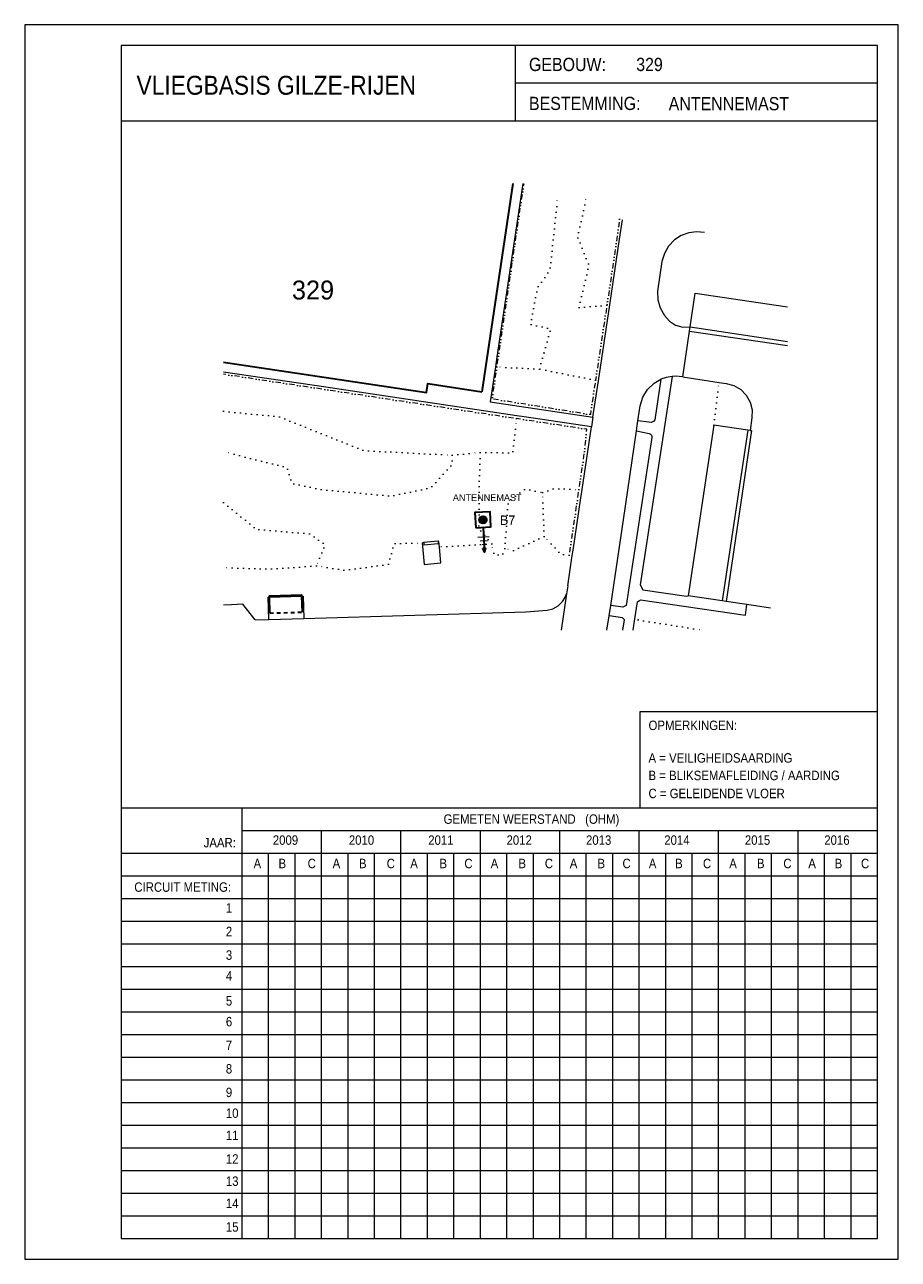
# Model space of a CAD drawing. Header units: millimetres. Extents: x -20 to 210, y 0 to 326.
import ezdxf

# ---------------------------------------------------------------- set-up
doc = ezdxf.new("R2010")
doc.units = ezdxf.units.MM
for name, pattern in [('DGN1', [1.386, 0, -1.386]), ('DGN2', [1.848, 0.924, -0.924]), ('DGN6', [3.465, 0, -0.693, 1.386, -0.693, 0, -0.693])]:
    doc.linetypes.add(name, pattern=pattern)
for name, color, linetype in [('19', 7, 'Continuous'), ('6', 7, 'Continuous'), ('7', 7, 'Continuous'), ('ATTRIBUTEN', 7, 'Continuous'), ('HULPLIJN', 7, 'Continuous'), ('KADER', 7, 'Continuous')]:
    doc.layers.add(name, color=color, linetype=linetype)
doc.styles.add('dgn001', font='dgn001.shx')

# ---------------------------------------------------------------- blocks, each defined once
blk = doc.blocks.new('EP71')
at = {"layer": 'HULPLIJN'}
h = blk.add_hatch(color=3, dxfattribs=at)
edge = h.paths.add_edge_path()
edge.add_arc((0.01, -0.01), 1, 0, 360)
blk.add_hatch(color=3, dxfattribs=at).paths.add_polyline_path([(0.04, -7.51), (0.68, -7.5), (0.42, -8.58)])
at = {"layer": 'HULPLIJN', "color": 3, "linetype": 'Continuous', "lineweight": 30}
blk.add_line((0.11, -2.01), (0.42, -8.58), dxfattribs=at)
at = {"layer": 'HULPLIJN', "color": 2, "linetype": 'Continuous', "lineweight": 13}
for p, q in [((-1.29, -4.57), (1.7, -4.43)), ((-0.73, -5.55), (1.27, -5.47)), ((-0.18, -6.53), (0.82, -6.47))]:
    blk.add_line(p, q, dxfattribs=at)
at = {"layer": 'HULPLIJN', "color": 3, "linetype": 'Continuous', "lineweight": 30, "flags": 128}
for points in [[(-1.89, -2.11), (2.11, -1.9), (1.91, 2.08), (-2.09, 1.89), (-1.89, -2.11)], [(0.04, -7.51), (0.68, -7.5), (0.42, -8.58), (0.04, -7.51)]]:
    blk.add_lwpolyline(points, dxfattribs=at)
at = {"layer": 'HULPLIJN', "color": 3, "linetype": 'Continuous', "lineweight": 30}
blk.add_circle((0.01, -0.01), 1, dxfattribs=at)

msp = doc.modelspace()

# ---------------------------------------------------------------- linework, layer by layer
at = {"layer": '6', "color": 1, "linetype": 'Continuous', "lineweight": 0, "flags": 128}
for points in [[(111.19, 284.2), (104.35, 238.33), (103.95, 235.64)], [(129.75, 222.38), (131.19, 231.98), (134.18, 252.03), (136.78, 269.44), (137.55, 274.54)], [(159.25, 271.22), (157.16, 271.4), (155.08, 271.11), (153.11, 270.38), (151.34, 269.24), (149.78, 267.62), (148.64, 265.68), (147.98, 263.53), (146.83, 255.69), (146.92, 253.43), (147.54, 251.24), (148.68, 249.28), (149.96, 247.79), (151.62, 246.73), (153.51, 246.19), (155.47, 246.21)], [(155.47, 246.21), (156.83, 255.2), (181.17, 251.58)], [(153.53, 233), (155.29, 245.13)], [(155.29, 245.13), (155.47, 246.21)], [(155.29, 245.13), (181.17, 241.27)], [(155.47, 246.21), (181.17, 242.38)], [(103.95, 235.64), (102.58, 226.42), (129.75, 222.38)], [(129.36, 219.78), (111.56, 222.44), (109.66, 222.72), (59.14, 230.24), (32.09, 234.28)], [(141.67, 221.41), (142.23, 225.3), (142.95, 227.61), (144.22, 229.67), (145.98, 231.35), (146.81, 231.9), (147.69, 232.36)], [(147.69, 232.36), (146.23, 222.26), (146.12, 221.67), (145.74, 221.19), (145.18, 220.94), (144.56, 220.98), (141.67, 221.41)], [(150.68, 233.14), (142.24, 177.96), (142.97, 176.69), (154.52, 174.99), (154.9, 175.07)], [(150.68, 233.14), (149.15, 232.87), (147.69, 232.36)], [(153.53, 233), (152.55, 233.14), (151.62, 233.19), (150.68, 233.14)], [(153.53, 233), (163.1, 231.56)], [(163.1, 231.56), (165.02, 231.27), (167.04, 230.72), (168.85, 229.66), (170.31, 228.16), (171.33, 226.32), (171.84, 224.29), (171.79, 222.19), (171.29, 218.8)], [(129.75, 222.38), (129.36, 219.78)], [(126.89, 203.18), (129.36, 219.78)], [(141.27, 218.69), (141.67, 221.41)], [(161.69, 220.22), (154.9, 175.07)], [(170.68, 218.89), (161.69, 220.22)], [(170.68, 218.89), (163.89, 173.73)], [(171.29, 218.8), (170.68, 218.89)], [(141.27, 218.69), (144.6, 218.04), (144.98, 217.87), (145.25, 217.56), (145.36, 217.26), (145.36, 216.95), (138.57, 172.53), (137.7, 172.05), (134.45, 172.53)], [(134.45, 172.53), (137.83, 195.15), (141.27, 218.69)], [(171.29, 218.8), (171.72, 218.78), (164.96, 173.57)], [(123.1, 177.67), (124.3, 185.71), (124.51, 187.14), (126.57, 200.99), (126.89, 203.18)], [(85, 189.06), (84.98, 189.26), (88.8, 189.63)], [(88.8, 189.63), (88.82, 189.43)], [(85, 189.06), (84.6, 189.03)], [(84.6, 189.03), (84.68, 188.19), (85.14, 183.33), (89.56, 183.82), (89.17, 187.97)], [(85, 189.06), (85.05, 188.56), (88.87, 188.93)], [(89.04, 189.45), (88.82, 189.43)], [(88.82, 189.43), (88.87, 188.93)], [(89.17, 187.97), (89.04, 189.45)], [(123.1, 177.67), (122.79, 175.56)], [(44.01, 168.83), (43.84, 174.69), (44.24, 174.7)], [(44.24, 174.7), (52.72, 174.95)], [(52.72, 174.95), (53.12, 174.96), (53.29, 169.1)], [(53.29, 169.1), (112.04, 170.83), (117.66, 171.26), (119.19, 171.67), (120.57, 172.46), (121.71, 173.57), (122.34, 174.51), (122.79, 175.56)], [(122.79, 175.56), (121.36, 165.95)], [(140.85, 168.94), (141.56, 173.45), (142.31, 173.99), (170.13, 169.98), (170.47, 172.75)], [(163.89, 173.73), (154.9, 175.07)], [(164.96, 173.57), (163.89, 173.73)], [(170.47, 172.75), (164.96, 173.57)], [(40.47, 168.73), (37.15, 172.84), (34.14, 172.71), (32.09, 172.63)], [(134.04, 169.76), (134.45, 172.53)], [(176.72, 171.82), (170.47, 172.75)], [(40.47, 168.73), (44.01, 168.83)], [(44.01, 168.83), (53.29, 169.1)], [(133.47, 165.95), (134.04, 169.76)], [(137.65, 165.95), (138.06, 168.69), (137.61, 169.25), (134.04, 169.76)], [(140.38, 165.95), (140.85, 168.94)]]:
    msp.add_lwpolyline(points, dxfattribs=at)
at = {"layer": '7', "color": 1, "linetype": 'DGN6', "lineweight": 0, "flags": 128}
for points in [[(104.36, 235.62), (110.7, 278.74), (111.54, 284.2)], [(136.82, 274.74), (135.26, 263.89), (133.45, 251.97)], [(133.45, 251.97), (130.45, 232.13)], [(130.45, 232.13), (129.07, 223.02), (103.12, 227.17), (104.36, 235.62)], [(109.57, 221.97), (32.09, 233.71)], [(126.06, 203.21), (127.63, 213.86), (128.12, 219.16), (109.57, 221.97)], [(123.49, 185.81), (123.95, 188.83), (126.06, 203.21)]]:
    msp.add_lwpolyline(points, dxfattribs=at)
at = {"layer": 'ATTRIBUTEN', "color": 1, "linetype": 'DGN1', "lineweight": 0, "flags": 128}
for points in [[(115.61, 235.09), (118.59, 245.7), (113.23, 246.89), (115.1, 256.63), (118.43, 261.37), (120.47, 281.03)], [(133.45, 251.97), (126.07, 251.34), (128.7, 262.56), (125.68, 270.07), (127.14, 276.36), (128, 280.62)], [(104.36, 235.62), (103.95, 235.64)], [(115.61, 235.09), (104.36, 235.62)], [(130.45, 232.13), (115.61, 235.09)], [(161.69, 220.22), (163.1, 231.56)], [(32.09, 223.89), (46.71, 222.49), (69.24, 213.49), (92.57, 212.3)], [(99.96, 213), (108.52, 212.92), (109.57, 221.97)], [(92.57, 212.3), (92.57, 209.89), (86.92, 203.67), (76.36, 201.47), (57.51, 203.25), (50.16, 204.83), (48.89, 209.03), (32.09, 213.22)], [(92.57, 212.3), (99.96, 213)], [(103.02, 188.86), (99.62, 192.87), (99.69, 204.92), (99.96, 213)], [(106.45, 187.56), (107.34, 199.98), (111.83, 203.39), (116.44, 202.37)], [(116.44, 202.37), (119.38, 203.45), (126.06, 203.21)], [(126.06, 203.21), (126.89, 203.18)], [(32.09, 199.77), (40.73, 192.7), (54.96, 191.46), (58.93, 188.62), (56.63, 183)], [(116.83, 190.76), (116.44, 202.37)], [(116.83, 190.76), (108.42, 186.93), (106.45, 187.56)], [(123.49, 185.81), (121.34, 186.08), (116.83, 190.76)], [(75.68, 183.43), (77.18, 188.93), (84.6, 189.03)], [(103.02, 188.86), (89.17, 187.97)], [(106.45, 187.56), (105.76, 185.77), (103.6, 186.03), (103.02, 188.86)], [(56.63, 183), (44.44, 182.15), (32.09, 182.5)], [(75.68, 183.43), (64.15, 181.82), (56.63, 183)], [(141.68, 168.69), (140.85, 168.94)], [(141.68, 168.69), (159.05, 165.95)]]:
    msp.add_lwpolyline(points, dxfattribs=at)
at = {"layer": 'KADER', "color": 5, "linetype": 'Continuous', "lineweight": 0}
for p, q in [((205, 320.7), (5, 320.7)), ((5, 320.7), (5, 5)), ((109.18, 320.7), (109.18, 300.7)), ((205, 5), (205, 320.7)), ((205, 310.7), (109.18, 310.7)), ((205, 300.7), (5, 300.7)), ((5, 5), (205, 5))]:
    msp.add_line(p, q, dxfattribs=at)
at = {"layer": 'KADER', "color": 1, "linetype": 'Continuous', "lineweight": 0}
for p, q in [((142.25, 119), (142.25, 144.48)), ((142.25, 144.48), (205, 144.48)), ((5, 119), (205, 119)), ((37, 5), (37, 119)), ((37, 113), (205, 113)), ((58, 5), (58, 113)), ((79, 5), (79, 113)), ((100, 5), (100, 113)), ((121, 5), (121, 113)), ((142, 5), (142, 113)), ((163, 5), (163, 113)), ((184, 5), (184, 113)), ((5, 107), (205, 107)), ((44, 5), (44, 107)), ((51, 5), (51, 107)), ((65, 5), (65, 107)), ((72, 5), (72, 107)), ((86, 5), (86, 107)), ((93, 5), (93, 107)), ((107, 5), (107, 107)), ((114, 5), (114, 107)), ((128, 5), (128, 107)), ((135, 5), (135, 107)), ((149, 5), (149, 107)), ((156, 5), (156, 107)), ((170, 5), (170, 107)), ((177, 5), (177, 107)), ((191, 5), (191, 107)), ((198, 5), (198, 107)), ((5, 101), (205, 101)), ((5, 95), (205, 95)), ((5, 89), (205, 89)), ((5, 83), (205, 83)), ((5, 77), (205, 77)), ((5, 71), (205, 71)), ((5, 65), (205, 65)), ((5, 59), (205, 59)), ((5, 53), (205, 53)), ((5, 47), (205, 47)), ((5, 41), (205, 41)), ((5, 35), (205, 35)), ((5, 29), (205, 29)), ((5, 23), (205, 23)), ((5, 17), (205, 17)), ((5, 11), (205, 11)), ((5, 5), (205, 5))]:
    msp.add_line(p, q, dxfattribs=at)
at = {"layer": 'KADER', "color": 1, "linetype": 'Continuous', "lineweight": 0, "flags": 128}
msp.add_lwpolyline([(-20.5, -0.5), (210.5, -0.5), (210.5, 326.2), (-20.5, 326.2), (-20.5, -0.5)], dxfattribs=at)
at = {"layer": 'KADER', "color": 1, "linetype": 'Continuous', "lineweight": 30, "flags": 128}
for points in [[(108.6, 284.2), (100.38, 229.09)], [(32.09, 236.86), (85.76, 228.83), (86.11, 231.22), (100.38, 229.09)], [(44.24, 174.7), (44.23, 175.04), (52.71, 175.29), (52.72, 174.95)], [(44.36, 170.5), (44.24, 174.7)], [(52.72, 174.95), (52.88, 170.75)]]:
    msp.add_lwpolyline(points, dxfattribs=at)
at = {"layer": 'KADER', "color": 1, "linetype": 'DGN2', "lineweight": 30, "flags": 128}
msp.add_lwpolyline([(44.36, 170.5), (52.88, 170.75)], dxfattribs=at)

# ---------------------------------------------------------------- block references
at = {"color": 1, "linetype": 'Continuous', "lineweight": 0}
msp.add_blockref('EP71', (100.64, 195.19), dxfattribs=at)

# ---------------------------------------------------------------- texts
at = {"layer": '19', "color": 4, "linetype": 'Continuous', "lineweight": 40, "style": 'dgn001'}
msp.add_text('329', height=5, dxfattribs=at).set_placement((50.16, 253.49))
at = {"layer": '19', "color": 1, "linetype": 'Continuous', "lineweight": 13, "style": 'dgn001'}
msp.add_text('ANTENNEMAST', height=1.8, dxfattribs=at).set_placement((92.71, 200.16))
at = {"layer": '19', "color": 2, "linetype": 'Continuous', "lineweight": 30, "style": 'dgn001'}
msp.add_text('B7', height=2.5, dxfattribs=at).set_placement((105.14, 193.83))
at = {"layer": '19', "color": 2, "linetype": 'Continuous', "lineweight": 0, "style": 'dgn001', "width": 0.899993}
for s, p in [('2009', (45.11, 109.18)), ('2010', (65.21, 109.18)), ('2011', (86.21, 109.18)), ('2012', (106.91, 109.18)), ('2013', (127.92, 109.18)), ('2014', (148.62, 109.18)), ('2015', (169.93, 109.18)), ('2016', (190.93, 109.18))]:
    msp.add_text(s, height=2.5, dxfattribs=at).set_placement(p)
at = {"layer": 'KADER', "color": 3, "linetype": 'Continuous', "lineweight": 0, "style": 'dgn001', "width": 0.900005}
for s, p in [('GEBOUW:', (112.84, 313.93)), ('329    ', (141.2, 313.93)), ('BESTEMMING:', (112.84, 303.62)), ('ANTENNEMAST   ', (149.79, 303.55))]:
    msp.add_text(s, height=3.5, dxfattribs=at).set_placement(p)
at = {"layer": 'KADER', "color": 4, "linetype": 'Continuous', "lineweight": 0, "style": 'dgn001', "width": 0.900004}
msp.add_text('VLIEGBASIS GILZE-RIJEN', height=5, dxfattribs=at).set_placement((9.07, 307.67))
at = {"layer": 'KADER', "color": 2, "linetype": 'Continuous', "lineweight": 0, "style": 'dgn001', "width": 0.899993}
for s, p in [('OPMERKINGEN:', (144.46, 139.55)), ('A = VEILIGHEIDSAARDING', (144.45, 130.92)), ('B = BLIKSEMAFLEIDING / AARDING', (144.45, 126.29)), ('C = GELEIDENDE VLOER', (144.45, 121.52)), ('GEMETEN WEERSTAND   (OHM)', (90.26, 114.74)), ('JAAR:', (26.82, 108.5)), ('A', (40.02, 102.99)), ('B', (46.62, 102.99)), ('C', (54.32, 102.99)), ('A', (60.92, 102.99)), ('B', (67.89, 102.99)), ('C', (75.22, 102.99)), ('A', (81.45, 102.99)), ('B', (89.16, 102.99)), ('C', (95.76, 102.99)), ('A', (102.72, 102.99)), ('B', (110.06, 102.99)), ('C', (117.03, 102.99)), ('A', (123.63, 102.99)), ('B', (130.96, 102.99)), ('C', (137.57, 102.99)), ('A', (144.53, 102.99)), ('B', (151.5, 102.99)), ('C', (158.84, 102.99)), ('A', (165.8, 102.99)), ('B', (173.13, 102.99)), ('C', (180.1, 102.99)), ('A', (186.7, 102.99)), ('B', (193.67, 102.99)), ('C', (200.64, 102.99)), ('CIRCUIT METING:', (8.48, 96.75)), ('1', (32.69, 91.24)), ('2', (32.69, 85)), ('3', (32.69, 78.76)), ('4', (32.69, 73.26)), ('5', (32.69, 66.65)), ('6', (32.69, 61.14)), ('7', (32.69, 54.9)), ('8', (32.69, 48.66)), ('9', (32.69, 42.42)), ('10', (32.69, 36.92)), ('11', (32.69, 31.04)), ('12', (32.69, 24.8)), ('13', (32.69, 18.93)), ('14', (32.69, 13.06)), ('15', (32.69, 6.82))]:
    msp.add_text(s, height=2.5, dxfattribs=at).set_placement(p)

doc.saveas('drawing.dxf')
